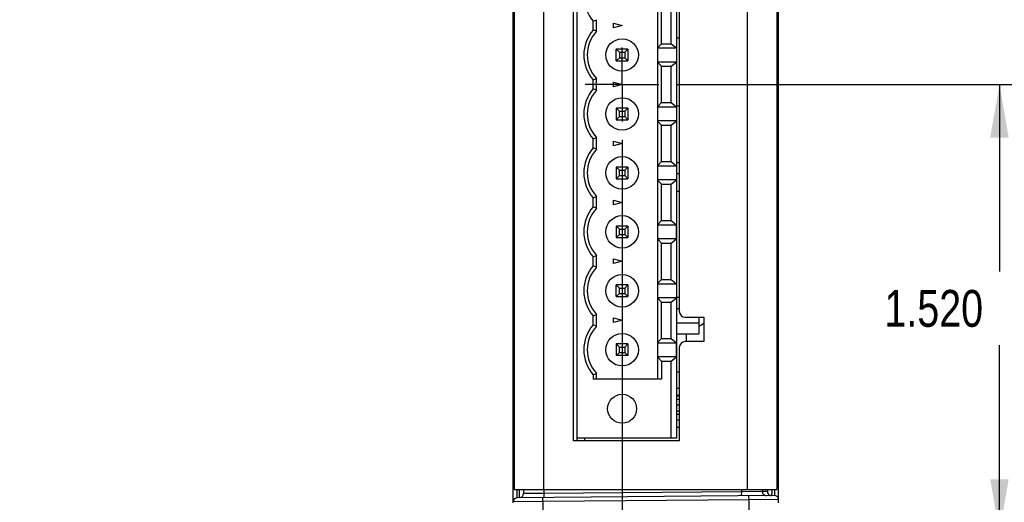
# Model space of a CAD drawing. Header units: inches. Extents: x 0 to 22, y 0 to 25.8.
# Tile 36 of 80: x 13 to 16.3, y 6 to 7.6. Entities that reach past the tile are written whole.
import ezdxf

# ---------------------------------------------------------------- set-up
doc = ezdxf.new("R2010")
doc.units = ezdxf.units.IN
doc.header["$LTSCALE"] = 1.21
doc.header["$MEASUREMENT"] = 0
doc.linetypes.add('CENTER', pattern=[0.6, 0.375, -0.075, 0.075, -0.075])
doc.layers.get('0').update_dxf_attribs({"linetype": 'CONTINUOUS'})
doc.layers.add('02___PRT_ALL_AXES', color=7, linetype='CONTINUOUS')
doc.layers.add('DIMENSIONS', color=7, linetype='CONTINUOUS')
doc.styles.get("Standard").update_dxf_attribs({"font": 'txt', "width": 0.8})
doc.dimstyles.new('DIMSTYLE_1', dxfattribs={"dimtxt": 0.125, "dimasz": 0.18, "dimexe": 0.18, "dimexo": 0.0625, "dimgap": 0.09, "dimtad": 0, "dimtih": 1, "dimtoh": 1, "dimdec": 3, "dimzin": 4, "dimdsep": 46, "dimtxsty": 'STANDARD', "dimblk": '_FILLED', "dimblk1": '_FILLED', "dimblk2": '_FILLED', "dimcen": 0.09, "dimadec": 0, "dimazin": 0, "dimtp": 0.01, "dimtm": 0.01, "dimtfac": 1, "dimtdec": 3, "dimtofl": 0, "dimtmove": 0, "dimatfit": 3, "dimldrblk": '_FILLED', "dimfxl": 1, "dimtolj": 1, "dimtzin": 4, "dimarcsym": 0})

# ---------------------------------------------------------------- blocks, each defined once
blk = doc.blocks.new('_FILLED')
at = {"color": 0, "linetype": 'BYBLOCK'}
blk.add_solid([(0, 0), (-1, 0.174), (-1, -0.174)], dxfattribs=at)
blk = doc.blocks.new('*D0')
at = {"layer": 'DIMENSIONS', "color": 2, "linetype": 'CONTINUOUS'}
for p, q in [((15.0503, 7.2183), (15.0503, 5.0114)), ((14.6809, 5.9277), (14.6809, 5.0114)), ((14.6809, 5.1364), (14.1934, 5.1364)), ((15.0503, 5.1364), (15.4103, 5.1364))]:
    blk.add_line(p, q, dxfattribs=at)
at = {"layer": 'DIMENSIONS', "color": 2, "linetype": 'CONTINUOUS', "xscale": 0.18, "yscale": 0.18, "zscale": 0.18}
blk.add_blockref('_FILLED', (14.6809, 5.1364), dxfattribs=at)
at = {"layer": 'DIMENSIONS', "color": 2, "linetype": 'CONTINUOUS', "xscale": 0.18, "yscale": 0.18, "zscale": 0.18, "rotation": 180}
blk.add_blockref('_FILLED', (15.0503, 5.1364), dxfattribs=at)
at = {"layer": 'DIMENSIONS', "color": 2, "linetype": 'CONTINUOUS', "insert": (14.1309, 5.1989), "char_height": 0.125, "width": 1.125, "attachment_point": 3, "line_spacing_factor": 0.9}
blk.add_mtext('.369{\\Ftxt.shx;\\W1.000000;\\H0.125000; }[9.38]', dxfattribs=at)
blk = doc.blocks.new('*D2')
at = {"layer": 'DIMENSIONS', "color": 2, "linetype": 'CONTINUOUS'}
for p, q in [((15.2379, 7.4059), (16.4559, 7.4059)), ((16.3309, 7.4059), (16.3309, 6.7712)), ((16.3309, 5.8864), (16.3309, 6.5212)), ((15.5434, 5.8864), (16.4559, 5.8864))]:
    blk.add_line(p, q, dxfattribs=at)
at = {"layer": 'DIMENSIONS', "color": 2, "linetype": 'CONTINUOUS', "xscale": 0.18, "yscale": 0.18, "zscale": 0.18}
for p, rotation in [((16.3309, 7.4059), 90), ((16.3309, 5.8864), 270)]:
    blk.add_blockref('_FILLED', p, dxfattribs=dict(at, rotation=rotation))
at = {"layer": 'DIMENSIONS', "color": 2, "linetype": 'CONTINUOUS', "insert": (16.3309, 6.7087), "char_height": 0.125, "width": 1.225, "attachment_point": 2, "line_spacing_factor": 0.9}
blk.add_mtext('1.520{\\Ftxt.shx;\\W1.000000;\\H0.125000; }[38.6]', dxfattribs=at)
blk = doc.blocks.new('*D3')
at = {"layer": 'DIMENSIONS', "color": 2, "linetype": 'CONTINUOUS'}
for p, q in [((15.5434, 9.3554), (17.2059, 9.3554)), ((17.0809, 9.3554), (17.0809, 8.0643)), ((17.0809, 5.8864), (17.0809, 7.8143)), ((15.5434, 5.8864), (17.2059, 5.8864))]:
    blk.add_line(p, q, dxfattribs=at)
at = {"layer": 'DIMENSIONS', "color": 2, "linetype": 'CONTINUOUS', "xscale": 0.18, "yscale": 0.18, "zscale": 0.18}
for p, rotation in [((17.0809, 9.3554), 90), ((17.0809, 5.8864), 270)]:
    blk.add_blockref('_FILLED', p, dxfattribs=dict(at, rotation=rotation))
at = {"layer": 'DIMENSIONS', "color": 2, "linetype": 'CONTINUOUS', "insert": (17.0809, 8.0018), "char_height": 0.125, "width": 1.325, "attachment_point": 2, "line_spacing_factor": 0.9}
blk.add_mtext('3.469{\\Ftxt.shx;\\W1.000000;\\H0.125000; }[88.11]', dxfattribs=at)

msp = doc.modelspace()

# ---------------------------------------------------------------- linework, layer by layer
at = {"color": 6, "linetype": 'CONTINUOUS'}
for p, q in [((14.6809, 5.9864), (14.6809, 9.2554)), ((15.5809, 5.9864), (15.5809, 9.2554)), ((14.6834, 9.2104), (14.6834, 6.0314)), ((14.7834, 9.2104), (14.7834, 6.0314)), ((15.4748, 9.2104), (15.4748, 6.0314)), ((15.5748, 9.2104), (15.5748, 6.0314)), ((14.8979, 6.1964), (14.8979, 8.6164)), ((15.2365, 6.2059), (15.2365, 8.6059)), ((15.172, 6.4059), (15.172, 8.4059)), ((15.2444, 8.1764), (15.2444, 6.6364)), ((15.1843, 7.5443), (15.1843, 7.6676)), ((15.2168, 7.5443), (15.2168, 7.6676)), ((14.9518, 7.5908), (14.9518, 7.6211)), ((14.9636, 7.5862), (14.9636, 7.6256)), ((15.2444, 7.5634), (15.2365, 7.5634)), ((15.0306, 7.5256), (15.0411, 7.5151)), ((15.0306, 7.4863), (15.0306, 7.5256)), ((15.0699, 7.5256), (15.0306, 7.5256)), ((15.0594, 7.5151), (15.0699, 7.5256)), ((15.0699, 7.5256), (15.0699, 7.4863)), ((15.1843, 7.5443), (15.172, 7.5313)), ((15.172, 7.5298), (15.2354, 7.5298)), ((15.1843, 7.5443), (15.2168, 7.5443)), ((15.2168, 7.5443), (15.2354, 7.5298)), ((15.2354, 7.5298), (15.2354, 7.4821)), ((15.0306, 7.4863), (15.0411, 7.4968)), ((15.0306, 7.4863), (15.0699, 7.4863)), ((15.0411, 7.5151), (15.0594, 7.5151)), ((15.0411, 7.5151), (15.0411, 7.4968)), ((15.0411, 7.4968), (15.0594, 7.4968)), ((15.0594, 7.5151), (15.0594, 7.4968)), ((15.0699, 7.4863), (15.0594, 7.4968)), ((15.2354, 7.4821), (15.172, 7.4821)), ((15.172, 7.4806), (15.1843, 7.4676)), ((15.1843, 7.4676), (15.2168, 7.4676)), ((15.1843, 7.3443), (15.1843, 7.4676)), ((15.2168, 7.4676), (15.2354, 7.4821)), ((15.2168, 7.3443), (15.2168, 7.4676)), ((14.9518, 7.3908), (14.9518, 7.4211)), ((14.9636, 7.3862), (14.9636, 7.4256)), ((15.0699, 7.3256), (15.0306, 7.3256)), ((15.0306, 7.3256), (15.0411, 7.3151)), ((15.0306, 7.3256), (15.0306, 7.2863)), ((15.0594, 7.3151), (15.0699, 7.3256)), ((15.0699, 7.3256), (15.0699, 7.2863)), ((15.1843, 7.3443), (15.172, 7.3313)), ((15.172, 7.3298), (15.2354, 7.3298)), ((15.1843, 7.3443), (15.2168, 7.3443)), ((15.2168, 7.3443), (15.2354, 7.3298)), ((15.2354, 7.3298), (15.2354, 7.2821)), ((15.2444, 7.3319), (15.2365, 7.3319)), ((15.0306, 7.2863), (15.0411, 7.2968)), ((15.0306, 7.2863), (15.0699, 7.2863)), ((15.0411, 7.3151), (15.0594, 7.3151)), ((15.0411, 7.2968), (15.0411, 7.3151)), ((15.0411, 7.2968), (15.0594, 7.2968)), ((15.0594, 7.3151), (15.0594, 7.2968)), ((15.0699, 7.2863), (15.0594, 7.2968)), ((15.2354, 7.2821), (15.172, 7.2821)), ((15.172, 7.2806), (15.1843, 7.2676)), ((15.1843, 7.2676), (15.2168, 7.2676)), ((15.1843, 7.1443), (15.1843, 7.2676)), ((15.2168, 7.2676), (15.2354, 7.2821)), ((15.2168, 7.1443), (15.2168, 7.2676)), ((14.9518, 7.1908), (14.9518, 7.2211)), ((14.9636, 7.1862), (14.9636, 7.2256)), ((15.0699, 7.1256), (15.0306, 7.1256)), ((15.0306, 7.1256), (15.0411, 7.1151)), ((15.0306, 7.1256), (15.0306, 7.0863)), ((15.0594, 7.1151), (15.0699, 7.1256)), ((15.0699, 7.1256), (15.0699, 7.0863)), ((15.1843, 7.1443), (15.172, 7.1313)), ((15.172, 7.1298), (15.2354, 7.1298)), ((15.1843, 7.1443), (15.2168, 7.1443)), ((15.2168, 7.1443), (15.2354, 7.1298)), ((15.2354, 7.1298), (15.2354, 7.0821)), ((15.2365, 7.1415), (15.2444, 7.1415)), ((15.0306, 7.0863), (15.0411, 7.0968)), ((15.0306, 7.0863), (15.0699, 7.0863)), ((15.0411, 7.1151), (15.0594, 7.1151)), ((15.0411, 7.0968), (15.0411, 7.1151)), ((15.0411, 7.0968), (15.0594, 7.0968)), ((15.0594, 7.1151), (15.0594, 7.0968)), ((15.0699, 7.0863), (15.0594, 7.0968)), ((15.2365, 7.1039), (15.2444, 7.1039)), ((15.2354, 7.0821), (15.172, 7.0821)), ((15.172, 7.0806), (15.1843, 7.0676)), ((15.1843, 7.0676), (15.2168, 7.0676)), ((15.1843, 6.9443), (15.1843, 7.0676)), ((15.2168, 7.0676), (15.2354, 7.0821)), ((15.2168, 6.9443), (15.2168, 7.0676)), ((14.9518, 6.9908), (14.9518, 7.0211)), ((14.9636, 6.9862), (14.9636, 7.0256)), ((15.2365, 7.0439), (15.2444, 7.0439)), ((15.0699, 6.9256), (15.0306, 6.9256)), ((15.0306, 6.9256), (15.0411, 6.9151)), ((15.0306, 6.9256), (15.0306, 6.8863)), ((15.0594, 6.9151), (15.0699, 6.9256)), ((15.0699, 6.9256), (15.0699, 6.8863)), ((15.1843, 6.9443), (15.172, 6.9313)), ((15.172, 6.9298), (15.2354, 6.9298)), ((15.1843, 6.9443), (15.2168, 6.9443)), ((15.2168, 6.9443), (15.2354, 6.9298)), ((15.2354, 6.8821), (15.2354, 6.9298)), ((15.0306, 6.8863), (15.0411, 6.8968)), ((15.0306, 6.8863), (15.0699, 6.8863)), ((15.0411, 6.9151), (15.0594, 6.9151)), ((15.0411, 6.8968), (15.0411, 6.9151)), ((15.0411, 6.8968), (15.0594, 6.8968)), ((15.0594, 6.9151), (15.0594, 6.8968)), ((15.0699, 6.8863), (15.0594, 6.8968)), ((15.2354, 6.8821), (15.172, 6.8821)), ((15.172, 6.8806), (15.1843, 6.8676)), ((15.1843, 6.8676), (15.2168, 6.8676)), ((15.1843, 6.7443), (15.1843, 6.8676)), ((15.2168, 6.8676), (15.2354, 6.8821)), ((15.2168, 6.7443), (15.2168, 6.8676)), ((14.9518, 6.7908), (14.9518, 6.8211)), ((14.9636, 6.7862), (14.9636, 6.8256)), ((15.0699, 6.7256), (15.0306, 6.7256)), ((15.0306, 6.7256), (15.0411, 6.7151)), ((15.0306, 6.6863), (15.0306, 6.7256)), ((15.0594, 6.7151), (15.0699, 6.7256)), ((15.0699, 6.7256), (15.0699, 6.6863)), ((15.1843, 6.7443), (15.172, 6.7313)), ((15.172, 6.7298), (15.2354, 6.7298)), ((15.1843, 6.7443), (15.2168, 6.7443)), ((15.2168, 6.7443), (15.2354, 6.7298)), ((15.2354, 6.7298), (15.2354, 6.6821)), ((15.0306, 6.6863), (15.0411, 6.6968)), ((15.0306, 6.6863), (15.0699, 6.6863)), ((15.0411, 6.7151), (15.0594, 6.7151)), ((15.0411, 6.6968), (15.0411, 6.7151)), ((15.0411, 6.6968), (15.0594, 6.6968)), ((15.0594, 6.7151), (15.0594, 6.6968)), ((15.0699, 6.6863), (15.0594, 6.6968)), ((15.2365, 6.6839), (15.2444, 6.6839)), ((15.2354, 6.6821), (15.172, 6.6821)), ((15.172, 6.6806), (15.1843, 6.6676)), ((15.1843, 6.6676), (15.2168, 6.6676)), ((15.1843, 6.5443), (15.1843, 6.6676)), ((15.2168, 6.6676), (15.2354, 6.6821)), ((15.2168, 6.5443), (15.2168, 6.6676)), ((14.9518, 6.5908), (14.9518, 6.6211)), ((14.9636, 6.5862), (14.9636, 6.6256)), ((15.2365, 6.6464), (15.2444, 6.6464)), ((15.2644, 6.6164), (15.3274, 6.6164)), ((15.3109, 6.6164), (15.3109, 6.5594)), ((15.3274, 6.6164), (15.3274, 6.5334)), ((15.2365, 6.5969), (15.3109, 6.5969)), ((15.2365, 6.5594), (15.3109, 6.5594)), ((15.2679, 6.5594), (15.2679, 6.5334)), ((15.0699, 6.5256), (15.0306, 6.5256)), ((15.0306, 6.5256), (15.0411, 6.5151)), ((15.0306, 6.5256), (15.0306, 6.4863)), ((15.0594, 6.5151), (15.0699, 6.5256)), ((15.0699, 6.5256), (15.0699, 6.4863)), ((15.1843, 6.5443), (15.172, 6.5313)), ((15.172, 6.5298), (15.2354, 6.5298)), ((15.1843, 6.5443), (15.2168, 6.5443)), ((15.2168, 6.5443), (15.2354, 6.5298)), ((15.2354, 6.4821), (15.2354, 6.5298)), ((15.3274, 6.5334), (15.2644, 6.5334)), ((15.0411, 6.4968), (15.0306, 6.4863)), ((15.0699, 6.4863), (15.0306, 6.4863)), ((15.0411, 6.5151), (15.0594, 6.5151)), ((15.0411, 6.4968), (15.0411, 6.5151)), ((15.0411, 6.4968), (15.0594, 6.4968)), ((15.0594, 6.5151), (15.0594, 6.4968)), ((15.0594, 6.4968), (15.0699, 6.4863)), ((15.2444, 6.5134), (15.2444, 6.1964)), ((15.2354, 6.4821), (15.172, 6.4821)), ((15.172, 6.4806), (15.1843, 6.4676)), ((15.1843, 6.4676), (15.2168, 6.4676)), ((15.1843, 6.4676), (15.1843, 6.4059)), ((15.2168, 6.4676), (15.2354, 6.4821)), ((15.2168, 6.2059), (15.2168, 6.4676)), ((14.9518, 6.4211), (14.9518, 6.4059)), ((14.9636, 6.4059), (14.9636, 6.4256)), ((15.2365, 6.4309), (15.2444, 6.4309)), ((15.1843, 6.4059), (14.9518, 6.4059)), ((15.2365, 6.3759), (15.2444, 6.3759)), ((15.2444, 6.3504), (15.2365, 6.3504)), ((15.2365, 6.3494), (15.2444, 6.3494)), ((15.2365, 6.3377), (15.2444, 6.3379)), ((15.2444, 6.3179), (15.2365, 6.3177)), ((15.2444, 6.2979), (15.2365, 6.2977)), ((15.2365, 6.2874), (15.2444, 6.2875)), ((15.2444, 6.2675), (15.2365, 6.2674)), ((14.6834, 6.2254), (14.6809, 6.2254)), ((15.2444, 6.2425), (15.2365, 6.2424)), ((15.2444, 6.1964), (14.8854, 6.1964)), ((15.2365, 6.2059), (14.8979, 6.2059)), ((14.9225, 6.2059), (14.9225, 6.1964)), ((14.6809, 6.0946), (14.6834, 6.0946)), ((14.6809, 6.084), (14.6834, 6.084)), ((15.5809, 6.0916), (15.5748, 6.0916)), ((14.6834, 6.0314), (15.5748, 6.0314)), ((14.6946, 6.004), (14.6944, 6.0313)), ((14.7022, 6.0041), (14.7024, 6.0314)), ((14.7159, 6.0314), (14.7159, 6.0179)), ((14.7847, 6.0186), (14.7159, 6.0179)), ((14.7847, 6.0186), (14.7846, 6.0048)), ((14.7847, 6.0314), (14.7847, 6.0186)), ((15.4549, 6.0244), (14.7847, 6.0186)), ((15.4549, 6.0244), (15.4547, 6.0106)), ((15.4549, 6.0314), (15.4549, 6.0244)), ((15.526, 6.0252), (15.4549, 6.0244)), ((15.526, 6.0314), (15.526, 6.0252)), ((15.5431, 6.0253), (15.526, 6.0252)), ((15.5672, 6.0313), (15.567, 6.0116)), ((14.7809, 5.9907), (14.6809, 5.9902)), ((15.567, 6.0116), (14.6946, 6.004)), ((14.7809, 5.9907), (14.7808, 6.0048)), ((15.4809, 5.9969), (14.7809, 5.9907)), ((14.7809, 5.9907), (14.7809, 5.8864)), ((15.4809, 5.9969), (15.4808, 6.0109)), ((15.5809, 5.9979), (15.4809, 5.9969)), ((15.4809, 5.8864), (15.4809, 5.9969))]:
    msp.add_line(p, q, dxfattribs=at)
at = {"color": 7, "linetype": 'CONTINUOUS'}
for p, q in [((14.8854, 6.1964), (14.8854, 8.6164)), ((15.0207, 7.598), (15.0207, 7.6139)), ((15.0207, 7.6139), (15.0503, 7.6059)), ((15.0503, 7.6059), (15.0207, 7.598)), ((15.0207, 7.4139), (15.0503, 7.4059)), ((15.0207, 7.398), (15.0207, 7.4139)), ((15.0503, 7.4059), (15.0207, 7.398)), ((15.0207, 7.2139), (15.0503, 7.2059)), ((15.0207, 7.198), (15.0207, 7.2139)), ((15.0503, 7.2059), (15.0207, 7.198)), ((15.0207, 7.0139), (15.0503, 7.0059)), ((15.0207, 6.998), (15.0207, 7.0139)), ((15.0503, 7.0059), (15.0207, 6.998)), ((15.0207, 6.8139), (15.0503, 6.8059)), ((15.0207, 6.798), (15.0207, 6.8139)), ((15.0503, 6.8059), (15.0207, 6.798)), ((15.0207, 6.6139), (15.0503, 6.6059)), ((15.0207, 6.598), (15.0207, 6.6139)), ((15.0503, 6.6059), (15.0207, 6.598))]:
    msp.add_line(p, q, dxfattribs=at)
at = {"color": 6, "linetype": 'CONTINUOUS'}
for centre, radius in [((15.0503, 7.5059), 0.0551), ((15.0503, 7.3059), 0.0551), ((15.0503, 7.1059), 0.0551), ((15.0503, 6.9059), 0.0551), ((15.0503, 6.7059), 0.0551), ((15.0503, 6.5059), 0.0551), ((15.0503, 6.3059), 0.0492)]:
    msp.add_circle(centre, radius, dxfattribs=at)
for centre, radius, start, end in [((15.0503, 7.7059), 0.1299, 139.2509, 220.7491), ((14.7098, 8.2732), 0.6955, 290.361, 291.4024), ((15.0503, 7.5059), 0.1299, 139.2509, 220.7491), ((15.0503, 7.5059), 0.1181, 137.1666, 222.8334), ((14.7098, 6.9387), 0.6956, 68.5973, 69.6386), ((14.7098, 8.0732), 0.6955, 290.361, 291.4024), ((15.0503, 7.3059), 0.1299, 139.2509, 220.7491), ((15.0503, 7.3059), 0.1181, 137.1666, 222.8334), ((14.7098, 6.7387), 0.6956, 68.5973, 69.6386), ((14.7098, 7.8732), 0.6955, 290.361, 291.4024), ((15.0503, 7.1059), 0.1299, 139.2509, 220.7491), ((15.0503, 7.1059), 0.1181, 137.1666, 222.8334), ((14.7098, 6.5387), 0.6956, 68.5973, 69.6386), ((14.7098, 7.6732), 0.6956, 290.3614, 291.4027), ((15.0503, 6.9059), 0.1299, 139.2509, 220.7491), ((15.0503, 6.9059), 0.1181, 137.1666, 222.8334), ((14.7098, 6.3387), 0.6956, 68.5973, 69.6386), ((14.7098, 7.4732), 0.6956, 290.3614, 291.4027), ((15.0503, 6.7059), 0.1299, 139.2509, 220.7491), ((15.0503, 6.7059), 0.1181, 137.1666, 222.8334), ((14.7098, 6.1387), 0.6956, 68.5973, 69.6386), ((14.7098, 7.2732), 0.6955, 290.361, 291.4024), ((15.2644, 6.6364), 0.02, 180, 270), ((15.0503, 6.5059), 0.1299, 139.2509, 220.7491), ((15.0503, 6.5059), 0.1181, 137.1666, 222.8334), ((14.7098, 5.9387), 0.6956, 68.5973, 69.6386), ((15.2919, 6.6319), 0.05, 292.4535, 315.6034), ((15.2644, 6.5134), 0.02, 90, 180), ((14.7098, 7.0732), 0.6955, 290.361, 291.4024), ((14.7021, 6.0179), 0.0138, 270.5, 360), ((15.5398, 6.0252), 0.0138, 179.9818, 270.4811), ((15.5569, 6.0253), 0.0138, 179.9818, 270.4811), ((14.6947, 5.9902), 0.0138, 90.5, 180), ((15.5671, 5.9979), 0.0138, 0, 90.5)]:
    msp.add_arc(centre, radius, start, end, dxfattribs=at)
at = {"color": 7, "linetype": 'CONTINUOUS'}
msp.add_arc((14.7009, 6.1352), 0.02, 152.325, 180, dxfattribs=at)
msp.add_open_spline([(14.6832, 6.1443), (14.683, 6.1439), (14.6826, 6.1432), (14.6823, 6.1424), (14.682, 6.1416), (14.6817, 6.1409), (14.6815, 6.1399), (14.6812, 6.1388), (14.681, 6.1376), (14.6809, 6.1364), (14.6809, 6.1356), (14.6809, 6.1352)], degree=3, knots=[0, 0, 0, 0, 0.121009, 0.243586, 0.305439, 0.367641, 0.492931, 0.619158, 0.74598, 0.873044, 1, 1, 1, 1], dxfattribs=at)
at = {"color": 6, "linetype": 'CONTINUOUS'}
for points, knots in [([(14.6834, 6.1377), (14.6832, 6.1375), (14.6828, 6.1371), (14.6823, 6.1364), (14.6819, 6.1357), (14.6815, 6.135), (14.6812, 6.1343), (14.681, 6.1336), (14.6809, 6.1329), (14.6809, 6.1324), (14.6809, 6.1321)], [0, 0, 0, 0, 0.134743, 0.265975, 0.393919, 0.518923, 0.641471, 0.762099, 0.881394, 1, 1, 1, 1]), ([(14.6809, 6.1202), (14.6809, 6.1204), (14.6809, 6.1209), (14.681, 6.1216), (14.6812, 6.1223), (14.6815, 6.123), (14.6817, 6.1236), (14.682, 6.124), (14.6823, 6.1244), (14.6827, 6.125), (14.683, 6.1254), (14.6832, 6.1256)], [0, 0, 0, 0, 0.118508, 0.238023, 0.35902, 0.481924, 0.607124, 0.670715, 0.735016, 0.865878, 1, 1, 1, 1]), ([(15.5441, 6.0313), (15.5441, 6.0311), (15.544, 6.0306), (15.544, 6.03), (15.5439, 6.0293), (15.5439, 6.0287), (15.5438, 6.0282), (15.5437, 6.0277), (15.5437, 6.0273), (15.5436, 6.0269), (15.5436, 6.0265), (15.5435, 6.0262), (15.5435, 6.026), (15.5434, 6.0259), (15.5434, 6.0258), (15.5434, 6.0257), (15.5433, 6.0256), (15.5433, 6.0255), (15.5433, 6.0255), (15.5432, 6.0254), (15.5432, 6.0254), (15.5432, 6.0254), (15.5432, 6.0253), (15.5432, 6.0253), (15.5431, 6.0253), (15.5431, 6.0253), (15.5431, 6.0253)], [0, 0, 0, 0, 0.116948, 0.226794, 0.329474, 0.424925, 0.51309, 0.593911, 0.667332, 0.733318, 0.79185, 0.842922, 0.865663, 0.886545, 0.905573, 0.922757, 0.938112, 0.951665, 0.963452, 0.973531, 0.981994, 0.989, 0.992044, 0.994845, 0.99747, 1, 1, 1, 1]), ([(15.5584, 6.0314), (15.5583, 6.0306), (15.5583, 6.0291), (15.5582, 6.027), (15.5581, 6.0249), (15.5581, 6.023), (15.558, 6.0212), (15.5579, 6.0196), (15.5578, 6.0181), (15.5578, 6.0169), (15.5577, 6.0161), (15.5577, 6.0155), (15.5576, 6.015), (15.5576, 6.0145), (15.5575, 6.014), (15.5575, 6.0136), (15.5574, 6.0132), (15.5574, 6.0129), (15.5573, 6.0125), (15.5573, 6.0123), (15.5573, 6.0122), (15.5572, 6.0121), (15.5572, 6.012), (15.5572, 6.0119), (15.5572, 6.0118), (15.5572, 6.0117), (15.5571, 6.0117), (15.5571, 6.0116), (15.5571, 6.0116), (15.5571, 6.0116), (15.5571, 6.0116), (15.5571, 6.0116), (15.557, 6.0115), (15.557, 6.0115), (15.557, 6.0115), (15.557, 6.0115)], [0, 0, 0, 0, 0.115836, 0.225346, 0.328312, 0.424517, 0.513768, 0.595899, 0.670743, 0.738143, 0.769012, 0.797977, 0.825023, 0.850137, 0.873305, 0.894517, 0.913768, 0.931051, 0.946363, 0.959703, 0.965633, 0.971071, 0.976019, 0.980478, 0.984453, 0.987949, 0.990973, 0.993539, 0.995667, 0.996579, 0.997397, 0.998132, 0.998798, 0.999413, 1, 1, 1, 1])]:
    msp.add_open_spline(points, degree=3, knots=knots, dxfattribs=at)
at = {"layer": '02___PRT_ALL_AXES', "color": 7, "linetype": 'CENTER'}
for q in [(15.0503, 7.531), (14.9252, 7.4059), (15.1754, 7.4059), (15.0503, 7.2808)]:
    msp.add_line((15.0503, 7.4059), q, dxfattribs=at)

# ---------------------------------------------------------------- dimensions: what is measured, and where the dimension line sits
at = {"layer": 'DIMENSIONS', "color": 2, "linetype": 'CONTINUOUS'}
for base, p1, p2, angle, picture, middle in [((17.0809, 9.3554), (15.5434, 5.8864), (15.5434, 9.3554), 90, '*D3', (16.9309, 7.9393)), ((16.3308940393, 7.4059455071), (15.5433940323, 5.8864455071), (15.2378562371, 7.4059455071), 90, '*D2', (16.1808940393, 6.6461955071)), ((14.6809, 5.1364), (15.0503, 7.2183), (14.6809, 5.9277), 180, '*D0', (13.3184, 5.1364))]:
    dim = msp.add_linear_dim(base=base, p1=p1, p2=p2, angle=angle, dimstyle='DIMSTYLE_1', dxfattribs=at)
    dim.commit()
    dim.dimension.update_dxf_attribs({"geometry": picture, "text_midpoint": middle, "dimtype": 160})

doc.saveas('drawing.dxf')
